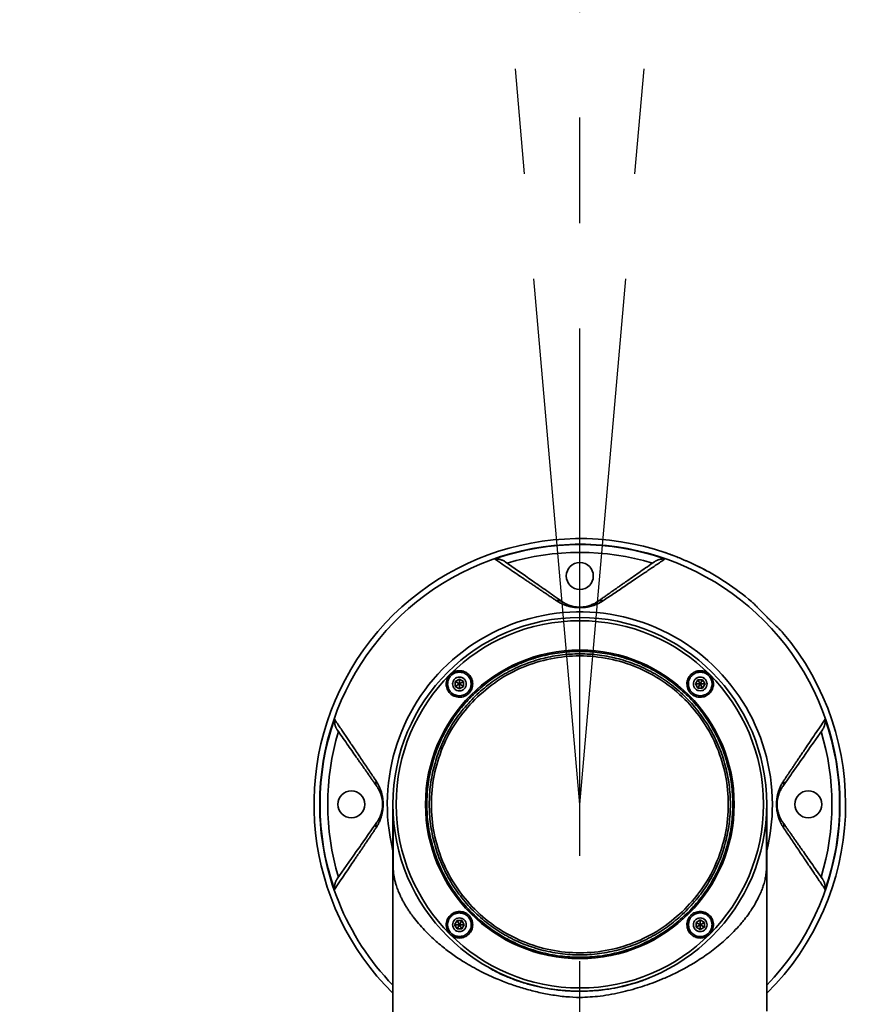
# Model space of a CAD drawing. Header units: millimetres. Extents: x -55 to 731, y 0 to 297.
# Tile 16 of 19: x 297 to 318, y 193 to 216. Entities that reach past the tile are written whole.
import ezdxf

# ---------------------------------------------------------------- set-up
doc = ezdxf.new("R2010")
doc.units = ezdxf.units.MM
doc.header["$PDSIZE"] = -1
doc.linetypes.add('CENTERX2', pattern=[20.32, 12.7, -2.54, 2.54, -2.54])
doc.layers.add('中心线层', color=6, linetype='CENTERX2', lineweight=25)
doc.layers.add('标注层', color=150, linetype='Continuous')
doc.styles.add('SLDTEXTSTYLE0', font='仿宋_GB2312')
doc.styles.add('SLDTEXTSTYLE1', font='仿宋_GB2312', dxfattribs={"bigfont": 'bigfont'})
doc.dimstyles.new('SLDDIMSTYLE0', dxfattribs={"dimtxt": 3.5, "dimasz": 4, "dimexe": 0, "dimexo": 0.0625, "dimgap": 0.875, "dimtad": 0, "dimtih": 1, "dimtoh": 1, "dimlfac": 10, "dimrnd": 1e-09, "dimzin": 12, "dimdsep": 46, "dimtxsty": 'SLDTEXTSTYLE0', "dimsah": 1, "dimcen": 0, "dimadec": 0, "dimazin": 3, "dimtfac": 1, "dimtdec": 3, "dimtofl": 0, "dimtmove": 0, "dimatfit": 3, "dimfxl": 0, "dimfrac": 2, "dimtolj": 1, "dimtzin": 12, "dimarcsym": 0})

# ---------------------------------------------------------------- blocks, each defined once
blk = doc.blocks.new('_D_3')
at = {"layer": '标注层'}
for p, q in [((354.567, 241.386), (372.391, 259.21)), ((372.391, 259.21), (385.408, 259.21))]:
    blk.add_line(p, q, dxfattribs=at)
blk.add_solid([(354.567, 241.386), (357.749, 243.861), (357.042, 244.568)], dxfattribs=at)
at = {"layer": '标注层', "char_height": 3.5, "attachment_point": 1, "style": 'SLDTEXTSTYLE0'}
for s, insert in [('%%c', (373.391, 263.722)), ('1244', (377.261, 263.722))]:
    blk.add_mtext(s, dxfattribs=dict(at, insert=insert))

msp = doc.modelspace()

# ---------------------------------------------------------------- linework, layer by layer
at = {"color": 7, "linetype": 'Continuous', "lineweight": 35}
for p, q in [((307.6855, 200.4183), (307.5855, 200.3605)), ((307.7855, 200.3605), (307.6855, 200.4183)), ((307.6855, 200.4183), (307.6855, 200.3028)), ((313.426, 200.4028), (313.3683, 200.3028)), ((313.5415, 200.4028), (313.426, 200.4028)), ((313.426, 200.4028), (313.4837, 200.3028)), ((313.5415, 200.4028), (313.4837, 200.3028)), ((313.5992, 200.3028), (313.5415, 200.4028)), ((307.5855, 200.3605), (307.5855, 200.2451)), ((307.5855, 200.3605), (307.6855, 200.3028)), ((307.5855, 200.2451), (307.6855, 200.3028)), ((307.5855, 200.2451), (307.6855, 200.1873)), ((307.7855, 200.3605), (307.6855, 200.3028)), ((307.6855, 200.1873), (307.6855, 200.3028)), ((307.6855, 200.3028), (307.7855, 200.2451)), ((307.6855, 200.1873), (307.7855, 200.2451)), ((307.7855, 200.2451), (307.7855, 200.3605)), ((313.3683, 200.3028), (313.426, 200.2028)), ((313.3683, 200.3028), (313.4837, 200.3028)), ((313.4837, 200.3028), (313.426, 200.2028)), ((313.426, 200.2028), (313.5415, 200.2028)), ((313.5415, 200.2028), (313.4837, 200.3028)), ((313.5992, 200.3028), (313.4837, 200.3028)), ((313.5415, 200.2028), (313.5992, 200.3028)), ((306.0846, 197.4038), (306.0846, 192.0737)), ((306.0854, 197.3206), (306.0853, 197.322)), ((315.0839, 197.3222), (315.0839, 197.3208)), ((315.0846, 192.4237), (315.0846, 197.4038)), ((307.6277, 194.6045), (307.57, 194.5045)), ((307.57, 194.5045), (307.6277, 194.4045)), ((307.57, 194.5045), (307.6855, 194.5045)), ((307.7432, 194.6045), (307.6277, 194.6045)), ((307.6277, 194.6045), (307.6855, 194.5045)), ((307.6277, 194.4045), (307.6855, 194.5045)), ((307.6855, 194.5045), (307.7432, 194.6045)), ((307.8009, 194.5045), (307.6855, 194.5045)), ((307.7432, 194.4045), (307.6855, 194.5045)), ((307.8009, 194.5045), (307.7432, 194.6045)), ((307.7432, 194.4045), (307.8009, 194.5045)), ((313.4837, 194.62), (313.3837, 194.5623)), ((313.3837, 194.5623), (313.3837, 194.4468)), ((313.4837, 194.5045), (313.3837, 194.5623)), ((313.3837, 194.4468), (313.4837, 194.5045)), ((313.3837, 194.4468), (313.4837, 194.3891)), ((313.5837, 194.5623), (313.4837, 194.62)), ((313.4837, 194.62), (313.4837, 194.5045)), ((313.5837, 194.5623), (313.4837, 194.5045)), ((313.5837, 194.4468), (313.4837, 194.5045)), ((313.4837, 194.3891), (313.4837, 194.5045)), ((313.4837, 194.3891), (313.5837, 194.4468)), ((313.5837, 194.4468), (313.5837, 194.5623)), ((307.6277, 194.4045), (307.7432, 194.4045))]:
    msp.add_line(p, q, dxfattribs=at)
for centre, radius in [((310.5846, 202.9037), 0.325), ((310.5846, 197.4037), 4.5), ((310.5846, 197.4037), 4.422), ((310.5846, 197.4037), 3.7157), ((305.0846, 197.4037), 0.325), ((316.0846, 197.4037), 0.325)]:
    msp.add_circle(centre, radius, dxfattribs=at)
for centre, radius, start, end in [((310.5846, 197.4037), 6.4, 68.61123, 225.32174), ((310.5846, 197.4037), 6.2549, 70.8638, 109.1362), ((310.5846, 197.4037), 6.0686, 73.2298, 106.7702), ((310.5846, 197.4037), 6.4, 49.73517, 63.38877), ((310.0637, 202.155), 0.1621, 55.95288, 106.24429), ((311.1055, 202.155), 0.1621, 73.75572, 124.0471), ((310.5846, 197.4037), 6.4, 314.67826, 40.26483), ((310.5846, 197.4037), 6.2549, 160.8638, 199.1362), ((310.5846, 197.4037), 6.2549, 340.8638, 19.1362), ((310.5846, 197.4037), 6.0686, 163.2298, 196.7702), ((310.5846, 197.4037), 6.0686, 343.2298, 16.7702), ((305.8333, 197.9246), 0.1621, 163.75573, 214.04709), ((315.336, 197.9246), 0.1621, 325.9529, 16.24428), ((305.8333, 196.8827), 0.1621, 145.9529, 196.24428), ((315.336, 196.8827), 0.1621, 343.75573, 34.04709)]:
    msp.add_arc(centre, radius, start, end, dxfattribs=at)
at = {"color": 8, "linetype": 'Continuous', "lineweight": 35}
for radius, start, end in [(6.2637, 315.9244, 180), (4.6363, 0, 193.92626), (6.2637, 180, 224.0756), (4.6363, 346.07374, 0)]:
    msp.add_arc((310.5846, 197.4037), radius, start, end, dxfattribs=at)
at = {"color": 7, "linetype": 'Continuous', "lineweight": 35}
for points, knots in [([(312.6281, 203.4686), (312.6343, 203.4666), (312.6467, 203.4625), (312.7457, 203.4279), (312.8521, 203.3897), (312.9295, 203.3582), (312.9483, 203.3506)], [0, 0, 0, 0, 0.3008282, 0.6016241, 0.9032523, 1, 1, 1, 1]), ([(308.5341, 203.313), (308.5398, 203.3133), (308.5502, 203.3138), (308.565, 203.3139), (308.5775, 203.3135), (308.5878, 203.313), (308.6051, 203.3117), (308.629, 203.3087), (308.6617, 203.3022), (308.6932, 203.2933), (308.7224, 203.2824), (308.747, 203.2709), (308.7679, 203.2596), (308.7807, 203.251), (308.7869, 203.2468)], [0, 0, 0, 0, 0.0689087, 0.1284508, 0.1786362, 0.2194752, 0.2509776, 0.3843608, 0.4997315, 0.6318743, 0.7499412, 0.8395487, 0.922826, 1, 1, 1, 1]), ([(310.0183, 202.3106), (309.9959, 202.3257), (309.9504, 202.3563), (309.8826, 202.4019), (309.8142, 202.4479), (309.7452, 202.4944), (309.6756, 202.5412), (309.6054, 202.5885), (309.5347, 202.6362), (309.4633, 202.6843), (309.3913, 202.7328), (309.3188, 202.7818), (309.2123, 202.8536), (309.0714, 202.9489), (308.8955, 203.0679), (308.7155, 203.1899), (308.5953, 203.2714), (308.5341, 203.313)], [0, 0, 0, 0, 0.04146324, 0.08371713, 0.12676461, 0.17060839, 0.21525099, 0.26069475, 0.30694183, 0.35399425, 0.40185385, 0.45052237, 0.5000014, 0.61774708, 0.74031851, 0.86773173, 1, 1, 1, 1]), ([(310.1544, 202.2893), (310.03, 202.3764), (309.9094, 202.4609), (309.6736, 202.626), (309.5584, 202.7066), (309.219, 202.9443), (309.0005, 203.0973), (308.7869, 203.2468)], [0, 0, 0, 0, 0.25, 0.25, 0.5, 0.5, 1, 1, 1, 1]), ([(311.0148, 202.2893), (311.0372, 202.305), (311.0825, 202.3367), (311.1504, 202.3843), (311.2192, 202.4324), (311.2888, 202.4812), (311.3593, 202.5305), (311.4307, 202.5805), (311.5029, 202.631), (311.5759, 202.6822), (311.6498, 202.7339), (311.7525, 202.8059), (311.8849, 202.8985), (312.0473, 203.0122), (312.214, 203.129), (312.3255, 203.2071), (312.3823, 203.2468)], [0, 0, 0, 0, 0.045249, 0.0915554, 0.1389208, 0.1873468, 0.2368347, 0.2873859, 0.3390017, 0.3916832, 0.4454315, 0.5002476, 0.617698, 0.7401357, 0.8675677, 1, 1, 1, 1]), ([(312.6351, 203.313), (312.5999, 203.2891), (312.5303, 203.2418), (312.4259, 203.171), (312.3228, 203.1012), (312.2212, 203.0324), (312.1208, 202.9645), (312.0218, 202.8975), (311.9118, 202.8232), (311.7911, 202.7417), (311.6595, 202.653), (311.5299, 202.5656), (311.4022, 202.4797), (311.2767, 202.3952), (311.1923, 202.3385), (311.1509, 202.3106)], [0, 0, 0, 0, 0.0761783, 0.1507705, 0.2237787, 0.2952054, 0.3650533, 0.4333253, 0.5000249, 0.5901099, 0.6774764, 0.7621352, 0.8440988, 0.9233816, 1, 1, 1, 1]), ([(312.3823, 203.2468), (312.3859, 203.2493), (312.3934, 203.2544), (312.4051, 203.2615), (312.4176, 203.2683), (312.4307, 203.2749), (312.4498, 203.2835), (312.476, 203.2933), (312.5071, 203.302), (312.5398, 203.3087), (312.5753, 203.3131), (312.6045, 203.3141), (312.6251, 203.3135), (312.6317, 203.3132), (312.6351, 203.313)], [0, 0, 0, 0, 0.04557438, 0.09331127, 0.14326539, 0.19548564, 0.25001578, 0.36812462, 0.50038682, 0.61012629, 0.74910583, 0.91785897, 0.95895244, 1, 1, 1, 1]), ([(313.4514, 203.1257), (313.4113, 203.1458), (313.3689, 203.166), (313.3022, 203.197), (313.2792, 203.2075), (313.2332, 203.2284), (313.1872, 203.2491), (313.1409, 203.2695), (313.0946, 203.2897), (313.0714, 203.2997), (313.0038, 203.3286), (312.9604, 203.3465), (312.9187, 203.3629)], [0, 0, 0, 0, 0.25, 0.25, 0.375, 0.375, 0.5, 0.625, 0.625, 0.75, 0.75, 1, 1, 1, 1]), ([(313.4413, 203.1305), (313.4866, 203.1076), (313.5834, 203.0585), (313.6809, 203.0049), (313.7211, 202.9824), (313.7237, 202.9809), (313.7244, 202.9806)], [0, 0, 0, 0, 0.2738355, 0.5860572, 0.8983202, 1, 1, 1, 1]), ([(311.1509, 202.3106), (311.1434, 202.3057), (311.1288, 202.296), (311.1058, 202.2819), (311.0827, 202.2685), (311.0591, 202.2558), (311.0353, 202.2437), (311.0111, 202.2322), (310.9866, 202.2214), (310.9617, 202.2112), (310.9216, 202.196), (310.8647, 202.1775), (310.7816, 202.1577), (310.6894, 202.1436), (310.5866, 202.1384), (310.4837, 202.1433), (310.391, 202.157), (310.3074, 202.1767), (310.2425, 202.1976), (310.1885, 202.2186), (310.144, 202.2385), (310.1006, 202.2605), (310.0581, 202.2846), (310.0319, 202.3018), (310.0183, 202.3106)], [0, 0, 0, 0, 0.0312472, 0.0615177, 0.0908304, 0.1192061, 0.146668, 0.1732416, 0.1989551, 0.2238399, 0.2479305, 0.3140456, 0.3732595, 0.4385089, 0.4987785, 0.5591398, 0.6243667, 0.6835695, 0.7497237, 0.7939946, 0.8409862, 0.8908852, 0.9438468, 1, 1, 1, 1]), ([(311.0148, 202.2893), (310.9927, 202.2738), (310.9688, 202.2588), (310.9157, 202.23), (310.8866, 202.2162), (310.8364, 202.197), (310.8184, 202.1907), (310.7797, 202.1792), (310.7591, 202.1739), (310.7146, 202.1647), (310.6905, 202.1607), (310.6399, 202.1553), (310.6128, 202.1537), (310.5595, 202.1536), (310.5324, 202.155), (310.4815, 202.1603), (310.4572, 202.1642), (310.3902, 202.1779), (310.3518, 202.1898), (310.2842, 202.2155), (310.2547, 202.2294), (310.2009, 202.2585), (310.1766, 202.2738), (310.1544, 202.2893)], [0, 0, 0, 0, 0.125, 0.125, 0.25, 0.25, 0.3125, 0.3125, 0.375, 0.375, 0.4375, 0.4375, 0.5, 0.5, 0.5625, 0.5625, 0.625, 0.625, 0.75, 0.75, 0.875, 0.875, 1, 1, 1, 1]), ([(315.4682, 201.5401), (315.4515, 201.5598), (315.4298, 201.5827), (315.3903, 201.6221), (315.3759, 201.6362), (315.3457, 201.6655), (315.3298, 201.6808), (315.2799, 201.7286), (315.2434, 201.7635), (315.1877, 201.8174), (315.1689, 201.8357), (315.1309, 201.8731), (315.1115, 201.8923), (315.0544, 201.9494), (315.0172, 201.9873), (314.9443, 202.0626), (314.9102, 202.0982), (314.8622, 202.1483), (314.8466, 202.1645), (314.8173, 202.1948), (314.8035, 202.2089), (314.7642, 202.2483), (314.7408, 202.2706), (314.7211, 202.2873)], [0, 0, 0, 0, 0.125, 0.125, 0.1875, 0.1875, 0.25, 0.25, 0.375, 0.375, 0.4375, 0.4375, 0.5, 0.5, 0.625, 0.625, 0.75, 0.75, 0.8125, 0.8125, 0.875, 0.875, 1, 1, 1, 1]), ([(307.9796, 200.0087), (308.0976, 200.118), (308.3335, 200.3368), (308.7379, 200.6027), (309.1706, 200.8172), (309.6284, 200.9723), (310.1024, 201.0666), (310.5846, 201.0982), (311.0669, 201.0666), (311.5408, 200.9723), (311.9985, 200.817), (312.4319, 200.6033), (312.8337, 200.3348), (313.1971, 200.0161), (313.5157, 199.6528), (313.7842, 199.2509), (313.998, 198.8175), (314.1533, 198.3599), (314.2476, 197.8859), (314.2792, 197.4037), (314.2476, 196.9214), (314.1533, 196.4475), (313.9981, 195.9897), (313.7837, 195.5569), (313.5177, 195.1525), (313.299, 194.9166), (313.1896, 194.7986)], [0, 0, 0, 0, 0.0416667, 0.0833333, 0.125, 0.1666667, 0.2083333, 0.25, 0.2916667, 0.3333333, 0.375, 0.4166667, 0.4583333, 0.5, 0.5416667, 0.5833333, 0.625, 0.6666667, 0.7083333, 0.75, 0.7916667, 0.8333333, 0.875, 0.9166667, 0.9583333, 1, 1, 1, 1]), ([(313.1479, 194.8404), (313.2555, 194.9565), (313.4707, 195.1886), (313.7324, 195.5865), (313.9434, 196.0123), (314.0961, 196.4628), (314.1889, 196.9291), (314.22, 197.4037), (314.1889, 197.8782), (314.0961, 198.3446), (313.9433, 198.7949), (313.7329, 199.2213), (313.4687, 199.6167), (313.1552, 199.9743), (312.7977, 200.2878), (312.4023, 200.552), (311.9758, 200.7623), (311.5255, 200.9152), (311.0591, 201.0079), (310.5846, 201.039), (310.1101, 201.0079), (309.6437, 200.9151), (309.1933, 200.7624), (308.7675, 200.5515), (308.3696, 200.2898), (308.1374, 200.0745), (308.0213, 199.9669)], [0, 0, 0, 0, 0.0416667, 0.0833333, 0.125, 0.1666667, 0.2083333, 0.25, 0.2916667, 0.3333333, 0.375, 0.4166667, 0.4583333, 0.5, 0.5416667, 0.5833333, 0.625, 0.6666667, 0.7083333, 0.75, 0.7916667, 0.8333333, 0.875, 0.9166667, 0.9583333, 1, 1, 1, 1]), ([(308.0567, 199.9316), (308.2316, 200.0876), (308.5813, 200.3997), (309.2089, 200.7266), (309.8824, 200.9329), (310.5847, 201.0016), (311.2865, 200.9326), (311.9615, 200.7278), (312.5836, 200.3953), (313.1288, 199.9479), (313.5763, 199.4026), (313.9088, 198.7806), (314.1135, 198.1056), (314.1826, 197.4037), (314.1138, 196.7014), (313.9076, 196.0279), (313.5806, 195.4003), (313.2686, 195.0506), (313.1125, 194.8758)], [0, 0, 0, 0, 0.0625, 0.12499999, 0.1875, 0.25, 0.3125, 0.37500001, 0.4375, 0.5, 0.5625, 0.62499999, 0.6875, 0.75, 0.8125, 0.87500001, 0.9375, 1, 1, 1, 1]), ([(307.4592, 200.5291), (307.475, 200.5432), (307.5067, 200.5715), (307.5823, 200.6105), (307.6879, 200.6313), (307.813, 200.6052), (307.918, 200.5343), (307.9882, 200.4293), (308.0139, 200.3047), (307.9931, 200.1995), (307.9542, 200.124), (307.9259, 200.0923), (307.9117, 200.0765)], [0, 0, 0, 0, 0.0626453, 0.1253972, 0.250248, 0.3752534, 0.5002442, 0.6251193, 0.7498988, 0.874608, 0.9373833, 1, 1, 1, 1]), ([(313.2575, 200.5291), (313.29, 200.555), (313.3551, 200.6068), (313.4818, 200.6307), (313.5869, 200.6108), (313.6619, 200.5712), (313.7113, 200.5307), (313.7519, 200.4814), (313.7917, 200.4063), (313.8117, 200.301), (313.7878, 200.1742), (313.736, 200.1091), (313.71, 200.0765)], [0, 0, 0, 0, 0.1248275, 0.2495791, 0.3742985, 0.4370576, 0.4997244, 0.5624713, 0.6253302, 0.7502899, 0.8751596, 1, 1, 1, 1]), ([(307.9117, 200.0765), (307.8959, 200.0624), (307.8642, 200.034), (307.7886, 199.9951), (307.6833, 199.9744), (307.5587, 200.0002), (307.4538, 200.0704), (307.383, 200.1754), (307.357, 200.3004), (307.3778, 200.4061), (307.4168, 200.4816), (307.4451, 200.5132), (307.4592, 200.5291)], [0, 0, 0, 0, 0.0626449, 0.125459, 0.2503936, 0.3752162, 0.4999716, 0.6246766, 0.7499026, 0.8746985, 0.9373974, 1, 1, 1, 1]), ([(307.9705, 200.3028), (307.9666, 200.3386), (307.9607, 200.394), (307.9253, 200.4604), (307.8884, 200.5057), (307.8431, 200.5428), (307.7767, 200.5771), (307.6855, 200.5947), (307.5943, 200.5771), (307.5279, 200.5428), (307.4825, 200.5057), (307.4457, 200.4604), (307.4102, 200.394), (307.4043, 200.3386), (307.4005, 200.3028)], [0, 0, 0, 0, 0.1197215, 0.1848306, 0.2499999, 0.3151092, 0.3802784, 0.5000001, 0.6197216, 0.6848307, 0.75, 0.8151094, 0.8802785, 1, 1, 1, 1]), ([(307.5205, 200.3028), (307.5227, 200.3235), (307.5261, 200.3556), (307.5467, 200.394), (307.568, 200.4203), (307.5942, 200.4417), (307.6327, 200.4616), (307.6855, 200.4718), (307.7383, 200.4616), (307.7767, 200.4417), (307.803, 200.4203), (307.8243, 200.3941), (307.8448, 200.3556), (307.8483, 200.3235), (307.8505, 200.3028)], [0, 0, 0, 0, 0.1197213, 0.1848085, 0.2499999, 0.3150873, 0.3802786, 0.4999999, 0.6197215, 0.6848087, 0.7500001, 0.8150875, 0.8802788, 1, 1, 1, 1]), ([(313.71, 200.0765), (313.6775, 200.0506), (313.6124, 199.9988), (313.486, 199.9749), (313.3808, 199.9947), (313.3056, 200.0342), (313.2562, 200.0749), (313.2155, 200.1242), (313.1758, 200.1994), (313.1558, 200.3047), (313.1796, 200.4313), (313.2315, 200.4965), (313.2575, 200.5291)], [0, 0, 0, 0, 0.1247446, 0.2494712, 0.3742315, 0.4370697, 0.4997533, 0.5623819, 0.6251843, 0.7502653, 0.8751556, 1, 1, 1, 1]), ([(313.4837, 200.5878), (313.4479, 200.584), (313.3926, 200.5781), (313.3261, 200.5426), (313.2809, 200.5058), (313.2438, 200.4604), (313.2094, 200.394), (313.1918, 200.3028), (313.2094, 200.2116), (313.2438, 200.1452), (313.2808, 200.0999), (313.3261, 200.063), (313.3926, 200.0275), (313.4479, 200.0216), (313.4837, 200.0178)], [0, 0, 0, 0, 0.1197216, 0.1848307, 0.25, 0.3151093, 0.3802785, 0.4999999, 0.6197215, 0.6848306, 0.7499999, 0.8151092, 0.8802784, 1, 1, 1, 1]), ([(313.4837, 200.1378), (313.463, 200.14), (313.431, 200.1434), (313.3925, 200.164), (313.3663, 200.1853), (313.3448, 200.2115), (313.3249, 200.25), (313.3147, 200.3028), (313.3249, 200.3556), (313.3448, 200.394), (313.3663, 200.4203), (313.3925, 200.4416), (313.431, 200.4622), (313.463, 200.4656), (313.4837, 200.4678)], [0, 0, 0, 0, 0.1197215, 0.1848089, 0.25, 0.3150874, 0.3802787, 0.5000001, 0.6197213, 0.6848087, 0.7499998, 0.8150872, 0.8802784, 1, 1, 1, 1]), ([(313.4837, 200.0178), (313.5196, 200.0216), (313.5749, 200.0275), (313.6414, 200.063), (313.6866, 200.0998), (313.7237, 200.1452), (313.7581, 200.2116), (313.7757, 200.3028), (313.7581, 200.394), (313.7237, 200.4604), (313.6867, 200.5057), (313.6414, 200.5426), (313.5749, 200.5781), (313.5196, 200.584), (313.4837, 200.5878)], [0, 0, 0, 0, 0.1197215, 0.1848306, 0.2499999, 0.3151092, 0.3802784, 0.5000001, 0.6197216, 0.6848307, 0.75, 0.8151094, 0.8802785, 1, 1, 1, 1]), ([(313.4837, 200.4678), (313.5045, 200.4656), (313.5365, 200.4622), (313.575, 200.4416), (313.6012, 200.4203), (313.6227, 200.394), (313.6426, 200.3556), (313.6528, 200.3028), (313.6426, 200.25), (313.6227, 200.2116), (313.6012, 200.1853), (313.575, 200.164), (313.5365, 200.1434), (313.5045, 200.14), (313.4837, 200.1378)], [0, 0, 0, 0, 0.1197213, 0.1848085, 0.2499999, 0.3150873, 0.3802786, 0.4999999, 0.6197215, 0.6848087, 0.7500001, 0.8150875, 0.8802788, 1, 1, 1, 1]), ([(307.4005, 200.3028), (307.4043, 200.267), (307.4102, 200.2116), (307.4457, 200.1452), (307.4825, 200.0999), (307.5279, 200.0628), (307.5943, 200.0285), (307.6855, 200.0109), (307.7766, 200.0285), (307.8431, 200.0628), (307.8884, 200.0999), (307.9252, 200.1452), (307.9607, 200.2116), (307.9666, 200.267), (307.9705, 200.3028)], [0, 0, 0, 0, 0.1197216, 0.1848307, 0.25, 0.3151093, 0.3802785, 0.4999999, 0.6197215, 0.6848306, 0.7499999, 0.8151092, 0.8802784, 1, 1, 1, 1]), ([(307.8505, 200.3028), (307.8483, 200.282), (307.8448, 200.25), (307.8243, 200.2116), (307.803, 200.1853), (307.7767, 200.1639), (307.7383, 200.144), (307.6855, 200.1338), (307.6327, 200.144), (307.5942, 200.1639), (307.568, 200.1853), (307.5467, 200.2115), (307.5261, 200.25), (307.5227, 200.282), (307.5205, 200.3028)], [0, 0, 0, 0, 0.1197215, 0.1848089, 0.25, 0.3150874, 0.3802787, 0.5000001, 0.6197213, 0.6848087, 0.7499998, 0.8150872, 0.8802784, 1, 1, 1, 1]), ([(313.1896, 194.7986), (313.0717, 194.6893), (312.8357, 194.4706), (312.4314, 194.2046), (311.9986, 193.9902), (311.5408, 193.835), (311.0669, 193.7407), (310.5846, 193.7091), (310.1024, 193.7407), (309.6284, 193.835), (309.1708, 193.9903), (308.7373, 194.2041), (308.3355, 194.4726), (307.9721, 194.7912), (307.6535, 195.1545), (307.385, 195.5564), (307.1713, 195.9898), (307.0159, 196.4474), (306.9216, 196.9214), (306.89, 197.4037), (306.9216, 197.8859), (307.016, 198.3598), (307.1711, 198.8177), (307.3855, 199.2504), (307.6515, 199.6548), (307.8702, 199.8907), (307.9796, 200.0087)], [0, 0, 0, 0, 0.0416667, 0.0833333, 0.125, 0.1666667, 0.2083333, 0.25, 0.2916667, 0.3333333, 0.375, 0.4166667, 0.4583333, 0.5, 0.5416667, 0.5833333, 0.625, 0.6666667, 0.7083333, 0.75, 0.7916667, 0.8333333, 0.875, 0.9166667, 0.9583333, 1, 1, 1, 1]), ([(308.0213, 199.9669), (307.9137, 199.8508), (307.6985, 199.6187), (307.4368, 199.2208), (307.2258, 198.795), (307.0732, 198.3445), (306.9803, 197.8782), (306.9492, 197.4037), (306.9803, 196.9291), (307.0731, 196.4628), (307.226, 196.0125), (307.4363, 195.586), (307.7005, 195.1906), (308.014, 194.8331), (308.3715, 194.5195), (308.7669, 194.2553), (309.1934, 194.045), (309.6437, 193.8922), (310.1101, 193.7994), (310.5846, 193.7683), (311.0591, 193.7994), (311.5255, 193.8922), (311.9759, 194.0449), (312.4018, 194.2559), (312.7996, 194.5176), (313.0318, 194.7328), (313.1479, 194.8404)], [0, 0, 0, 0, 0.0416667, 0.0833333, 0.125, 0.1666667, 0.2083333, 0.25, 0.2916667, 0.3333333, 0.375, 0.4166667, 0.4583333, 0.5, 0.5416667, 0.5833333, 0.625, 0.6666667, 0.7083333, 0.75, 0.7916667, 0.8333333, 0.875, 0.9166667, 0.9583333, 1, 1, 1, 1]), ([(313.1125, 194.8758), (312.9377, 194.7197), (312.5879, 194.4076), (311.9604, 194.0807), (311.2869, 193.8744), (310.5845, 193.8057), (309.8827, 193.8747), (309.2077, 194.0795), (308.5856, 194.412), (308.0404, 194.8595), (307.5929, 195.4047), (307.2605, 196.0267), (307.0557, 196.7017), (306.9867, 197.4036), (307.0554, 198.1059), (307.2616, 198.7794), (307.5886, 199.407), (307.9007, 199.7567), (308.0567, 199.9316)], [0, 0, 0, 0, 0.0625, 0.12499999, 0.1875, 0.25, 0.3125, 0.37500001, 0.4375, 0.5, 0.5625, 0.62499999, 0.6875, 0.75, 0.8125, 0.87500001, 0.9375, 1, 1, 1, 1]), ([(304.7414, 199.2014), (304.739, 199.205), (304.7339, 199.2124), (304.7268, 199.2242), (304.7199, 199.2366), (304.7134, 199.2498), (304.7048, 199.2689), (304.695, 199.2951), (304.6862, 199.3261), (304.6796, 199.3588), (304.6751, 199.3944), (304.6742, 199.4236), (304.6747, 199.4441), (304.6751, 199.4508), (304.6753, 199.4541)], [0, 0, 0, 0, 0.0455755, 0.0933136, 0.143269, 0.1954907, 0.2500224, 0.3681342, 0.5004001, 0.610141, 0.7491258, 0.9178546, 0.9589502, 1, 1, 1, 1]), ([(304.6753, 199.4541), (304.6992, 199.4189), (304.7464, 199.3493), (304.8172, 199.2449), (304.887, 199.1419), (304.9559, 199.0402), (305.0238, 198.9399), (305.0908, 198.8408), (305.165, 198.7309), (305.2465, 198.6101), (305.3353, 198.4785), (305.4226, 198.3489), (305.5086, 198.2212), (305.5931, 198.0957), (305.6498, 198.0114), (305.6777, 197.9699)], [0, 0, 0, 0, 0.0761783, 0.1507705, 0.2237787, 0.2952054, 0.3650533, 0.4333253, 0.5000249, 0.5901099, 0.6774764, 0.7621352, 0.8440988, 0.9233816, 1, 1, 1, 1]), ([(315.4916, 197.9699), (315.5067, 197.9924), (315.5372, 198.0378), (315.5828, 198.1056), (315.6289, 198.1741), (315.6753, 198.2431), (315.7222, 198.3127), (315.7695, 198.3828), (315.8171, 198.4536), (315.8652, 198.525), (315.9138, 198.5969), (315.9627, 198.6695), (316.0346, 198.7759), (316.1299, 198.9169), (316.2489, 199.0927), (316.3709, 199.2728), (316.4524, 199.3929), (316.4939, 199.4541)], [0, 0, 0, 0, 0.0414632, 0.0837171, 0.1267646, 0.1706084, 0.215251, 0.2606947, 0.3069418, 0.3539942, 0.4018539, 0.4505224, 0.5000014, 0.6177471, 0.7403185, 0.8677317, 1, 1, 1, 1]), ([(316.4939, 199.4541), (316.4942, 199.4485), (316.4948, 199.4381), (316.4948, 199.4233), (316.4945, 199.4108), (316.494, 199.4005), (316.4927, 199.3832), (316.4897, 199.3593), (316.4831, 199.3263), (316.474, 199.2943), (316.4629, 199.2648), (316.4514, 199.2403), (316.4402, 199.22), (316.4318, 199.2074), (316.4278, 199.2014)], [0, 0, 0, 0, 0.06890235, 0.12843971, 0.17862197, 0.21945942, 0.25096178, 0.3843494, 0.49972195, 0.63500598, 0.75552621, 0.8430333, 0.92445298, 1, 1, 1, 1]), ([(305.699, 197.8338), (305.6833, 197.8563), (305.6515, 197.9016), (305.604, 197.9695), (305.5558, 198.0383), (305.5071, 198.1079), (305.4577, 198.1784), (305.4078, 198.2497), (305.3572, 198.3219), (305.3061, 198.3949), (305.2543, 198.4688), (305.1824, 198.5716), (305.0898, 198.7039), (304.976, 198.8663), (304.8593, 199.0331), (304.7812, 199.1445), (304.7414, 199.2014)], [0, 0, 0, 0, 0.045249, 0.0915554, 0.1389208, 0.1873468, 0.2368347, 0.2873859, 0.3390017, 0.3916832, 0.4454315, 0.5002476, 0.617698, 0.7401357, 0.8675677, 1, 1, 1, 1]), ([(315.4702, 197.8338), (315.5574, 197.9583), (315.6418, 198.0789), (315.8069, 198.3147), (315.8876, 198.4299), (316.1253, 198.7693), (316.2782, 198.9878), (316.4278, 199.2014)], [0, 0, 0, 0, 0.25, 0.25, 0.5, 0.5, 1, 1, 1, 1]), ([(305.6777, 197.9699), (305.6826, 197.9625), (305.6923, 197.9477), (305.7064, 197.9248), (305.7199, 197.9015), (305.7326, 197.8779), (305.7448, 197.854), (305.7562, 197.8298), (305.7671, 197.8052), (305.7773, 197.7802), (305.7925, 197.7399), (305.811, 197.6829), (305.8265, 197.6179), (305.8353, 197.5684), (305.84, 197.5357), (305.8437, 197.5029), (305.8463, 197.47), (305.8479, 197.4369), (305.8481, 197.4147), (305.8482, 197.4037)], [0, 0, 0, 0, 0.0626271, 0.1232903, 0.1820278, 0.2388818, 0.2938986, 0.34713, 0.398633, 0.4484706, 0.496713, 0.6291984, 0.7478091, 0.7932133, 0.8367589, 0.8788008, 0.9197331, 0.9599831, 1, 1, 1, 1]), ([(305.699, 197.8338), (305.7145, 197.8117), (305.7295, 197.7877), (305.7584, 197.7345), (305.7722, 197.7053), (305.7915, 197.6549), (305.7977, 197.6368), (305.8093, 197.5979), (305.8146, 197.5773), (305.8238, 197.5326), (305.8277, 197.5083), (305.8331, 197.4576), (305.8346, 197.4304), (305.8346, 197.4037)], [0, 0, 0, 0, 0.25, 0.25, 0.5, 0.5, 0.625, 0.625, 0.75, 0.75, 0.875, 0.875, 1, 1, 1, 1]), ([(315.321, 197.4037), (315.321, 197.4097), (315.3211, 197.4217), (315.3216, 197.4396), (315.3223, 197.4576), (315.3234, 197.4754), (315.3248, 197.4933), (315.3265, 197.5111), (315.3285, 197.5289), (315.3308, 197.5466), (315.3334, 197.5643), (315.3364, 197.582), (315.3437, 197.6216), (315.358, 197.6818), (315.3788, 197.7464), (315.3998, 197.8003), (315.4196, 197.8447), (315.4416, 197.8879), (315.4657, 197.9302), (315.4828, 197.9564), (315.4916, 197.9699)], [0, 0, 0, 0, 0.0217443, 0.0434967, 0.0653306, 0.0873184, 0.1095313, 0.132038, 0.1549048, 0.1781948, 0.2019676, 0.2262793, 0.2511823, 0.3692265, 0.5010774, 0.5893678, 0.6830661, 0.7825416, 0.888101, 1, 1, 1, 1]), ([(315.4702, 196.9735), (315.4548, 196.9956), (315.4398, 197.0195), (315.411, 197.0726), (315.3972, 197.1016), (315.3779, 197.1519), (315.3717, 197.1699), (315.3601, 197.2086), (315.3548, 197.2292), (315.3456, 197.2737), (315.3417, 197.2978), (315.3362, 197.3483), (315.3347, 197.3754), (315.3346, 197.4288), (315.336, 197.4559), (315.3413, 197.5068), (315.3452, 197.5311), (315.3588, 197.5981), (315.3708, 197.6365), (315.3965, 197.7041), (315.4104, 197.7335), (315.4395, 197.7874), (315.4547, 197.8116), (315.4702, 197.8338)], [0, 0, 0, 0, 0.125, 0.125, 0.25, 0.25, 0.3125, 0.3125, 0.375, 0.375, 0.4375, 0.4375, 0.5, 0.5, 0.5625, 0.5625, 0.625, 0.625, 0.75, 0.75, 0.875, 0.875, 1, 1, 1, 1]), ([(305.8482, 197.4037), (305.8482, 197.3976), (305.8481, 197.3854), (305.8477, 197.3671), (305.8469, 197.349), (305.8458, 197.3308), (305.8443, 197.3127), (305.8426, 197.2946), (305.8405, 197.2766), (305.8381, 197.2586), (305.8354, 197.2406), (305.8324, 197.2227), (305.825, 197.183), (305.8105, 197.1228), (305.7896, 197.0586), (305.7686, 197.0051), (305.7489, 196.9613), (305.7271, 196.9185), (305.7033, 196.8767), (305.6864, 196.8507), (305.6777, 196.8374)], [0, 0, 0, 0, 0.0220697, 0.0441482, 0.066312, 0.088637, 0.1111973, 0.1340647, 0.1573081, 0.1809932, 0.205182, 0.2299326, 0.2552994, 0.3735579, 0.5056546, 0.5932636, 0.6861763, 0.7847477, 0.8892734, 1, 1, 1, 1]), ([(305.8346, 197.4037), (305.8346, 197.377), (305.8331, 197.35), (305.8278, 197.2994), (305.8239, 197.2752), (305.8102, 197.2085), (305.7983, 197.1702), (305.7726, 197.1028), (305.7587, 197.0735), (305.7297, 197.0198), (305.7145, 196.9956), (305.699, 196.9735)], [0, 0, 0, 0, 0.125, 0.125, 0.25, 0.25, 0.5, 0.5, 0.75, 0.75, 1, 1, 1, 1]), ([(306.0856, 197.3061), (306.0856, 197.2766), (306.0858, 197.2021), (306.0861, 197.0172), (306.0863, 196.8085), (306.0865, 196.6182), (306.0866, 196.3993), (306.0868, 196.1735), (306.0868, 196.0172), (306.0868, 195.947)], [0, 0, 0, 0, 0.1458918, 0.3685059, 0.4884316, 0.6143345, 0.7466672, 0.8862162, 1, 1, 1, 1]), ([(315.0823, 195.9468), (315.0823, 195.9687), (315.0823, 196.071), (315.0823, 196.2326), (315.0823, 196.4156), (315.0823, 196.5738), (315.0825, 196.7409), (315.0829, 196.9304), (315.0833, 197.1056), (315.0836, 197.2404), (315.0837, 197.2902), (315.0837, 197.3112)], [0, 0, 0, 0, 0.03601736, 0.16839431, 0.27418369, 0.36019628, 0.46631325, 0.5998425, 0.76029666, 0.89858259, 1, 1, 1, 1]), ([(315.4916, 196.8374), (315.4867, 196.8448), (315.4771, 196.8593), (315.4631, 196.8821), (315.4498, 196.9051), (315.4371, 196.9284), (315.4251, 196.952), (315.4137, 196.976), (315.4029, 197.0003), (315.3928, 197.025), (315.3775, 197.065), (315.359, 197.1219), (315.3423, 197.191), (315.332, 197.2505), (315.3264, 197.2945), (315.3231, 197.334), (315.3213, 197.3688), (315.3211, 197.3921), (315.321, 197.4037)], [0, 0, 0, 0, 0.0619725, 0.1220245, 0.1801927, 0.2365179, 0.291045, 0.3438237, 0.3949088, 0.4443612, 0.492248, 0.6249582, 0.7437623, 0.8097941, 0.8724642, 0.915677, 0.9580152, 1, 1, 1, 1]), ([(306.0858, 197.1874), (306.0859, 197.1201), (306.0861, 197.013), (306.0863, 196.8088), (306.0865, 196.6194), (306.0866, 196.4002), (306.0868, 196.1794), (306.0868, 196.0283), (306.0868, 195.9633)], [0, 0, 0, 0, 0.24599565, 0.3911482, 0.5435338, 0.70369955, 0.87259682, 1, 1, 1, 1]), ([(305.6777, 196.8374), (305.6625, 196.8149), (305.632, 196.7695), (305.5864, 196.7017), (305.5403, 196.6332), (305.4939, 196.5642), (305.447, 196.4946), (305.3998, 196.4245), (305.3521, 196.3537), (305.304, 196.2823), (305.2554, 196.2104), (305.2065, 196.1378), (305.1346, 196.0314), (305.0393, 195.8904), (304.9203, 195.7146), (304.7983, 195.5345), (304.7168, 195.4144), (304.6753, 195.3532)], [0, 0, 0, 0, 0.0414632, 0.0837171, 0.1267646, 0.1706084, 0.215251, 0.2606947, 0.3069418, 0.3539942, 0.4018539, 0.4505224, 0.5000014, 0.6177471, 0.7403185, 0.8677317, 1, 1, 1, 1]), ([(305.699, 196.9735), (305.6118, 196.849), (305.5274, 196.7284), (305.3623, 196.4926), (305.2816, 196.3775), (305.0439, 196.038), (304.891, 195.8196), (304.7414, 195.606)], [0, 0, 0, 0, 0.25, 0.25, 0.5, 0.5, 1, 1, 1, 1]), ([(315.4702, 196.9735), (315.4859, 196.9511), (315.5177, 196.9057), (315.5652, 196.8378), (315.6134, 196.7691), (315.6621, 196.6994), (315.7115, 196.6289), (315.7614, 196.5576), (315.812, 196.4854), (315.8631, 196.4124), (315.9149, 196.3385), (315.9868, 196.2357), (316.0795, 196.1034), (316.1932, 195.941), (316.31, 195.7742), (316.388, 195.6628), (316.4278, 195.606)], [0, 0, 0, 0, 0.045249, 0.0915554, 0.1389208, 0.1873468, 0.2368347, 0.2873859, 0.3390017, 0.3916832, 0.4454315, 0.5002476, 0.617698, 0.7401357, 0.8675677, 1, 1, 1, 1]), ([(316.4939, 195.3532), (316.47, 195.3884), (316.4228, 195.458), (316.352, 195.5624), (316.2822, 195.6654), (316.2133, 195.7671), (316.1454, 195.8675), (316.0785, 195.9665), (316.0042, 196.0764), (315.9227, 196.1972), (315.8339, 196.3288), (315.7466, 196.4584), (315.6606, 196.5861), (315.5761, 196.7116), (315.5194, 196.796), (315.4916, 196.8374)], [0, 0, 0, 0, 0.0761783, 0.1507705, 0.2237787, 0.2952054, 0.3650533, 0.4333253, 0.5000249, 0.5901099, 0.6774764, 0.7621352, 0.8440988, 0.9233816, 1, 1, 1, 1]), ([(310.5846, 192.7527), (310.4727, 192.7568), (310.2383, 192.7654), (309.8935, 192.815), (309.5551, 192.882), (309.2324, 192.9677), (308.9165, 193.0694), (308.6401, 193.1758), (308.4007, 193.2813), (308.1954, 193.3814), (307.9921, 193.4908), (307.8139, 193.5964), (307.6586, 193.6962), (307.524, 193.7886), (307.3899, 193.8871), (307.2572, 193.9916), (307.1223, 194.1056), (306.9835, 194.2329), (306.84, 194.3767), (306.7003, 194.5318), (306.5933, 194.6654), (306.5157, 194.7711), (306.4617, 194.8494), (306.4107, 194.9285), (306.3628, 195.0085), (306.3182, 195.0893), (306.2804, 195.1645), (306.2442, 195.2421), (306.2062, 195.3312), (306.171, 195.4277), (306.1414, 195.5257), (306.1197, 195.6139), (306.1054, 195.6953), (306.097, 195.7631), (306.0924, 195.8163), (306.0886, 195.8815), (306.0866, 195.9539), (306.0857, 196.0333), (306.085, 196.1456), (306.085, 196.3447), (306.0855, 196.5167), (306.0858, 196.616)], [0, 0, 0, 0, 0.03994671, 0.08363426, 0.12482106, 0.16517815, 0.20678239, 0.24971751, 0.27941854, 0.31015831, 0.3419551, 0.37482574, 0.3979383, 0.42202802, 0.44709861, 0.47315346, 0.50019554, 0.53086348, 0.56491111, 0.60234021, 0.63975724, 0.6576584, 0.67574169, 0.69400714, 0.71245455, 0.73108426, 0.74989613, 0.76423959, 0.78510309, 0.81248641, 0.83235708, 0.85429395, 0.87514876, 0.88735269, 0.89777971, 0.90647906, 0.92237437, 0.93005981, 0.93776646, 0.96408337, 1, 1, 1, 1]), ([(315.0834, 196.616), (315.0837, 196.5153), (315.0841, 196.3873), (315.0841, 196.2328), (315.0841, 196.1584), (315.0838, 196.0698), (315.0832, 195.9877), (315.0816, 195.9149), (315.0781, 195.8215), (315.0681, 195.7158), (315.0449, 195.5901), (315.0176, 195.489), (314.9918, 195.4113), (314.9713, 195.3549), (314.9485, 195.2971), (314.9215, 195.2343), (314.8759, 195.1367), (314.7959, 194.9863), (314.6806, 194.8061), (314.5374, 194.6141), (314.3866, 194.4372), (314.2162, 194.2614), (314.0482, 194.1059), (313.8821, 193.9667), (313.7158, 193.839), (313.5477, 193.7206), (313.3485, 193.5913), (313.1144, 193.4545), (312.8417, 193.3146), (312.5802, 193.1971), (312.3317, 193.0994), (312.0973, 193.0184), (311.861, 192.9472), (311.5248, 192.8613), (311.1008, 192.7759), (310.7486, 192.7601), (310.5846, 192.7527)], [0, 0, 0, 0, 0.0363273, 0.0462087, 0.0550465, 0.0629128, 0.0782348, 0.0860886, 0.0942592, 0.1229834, 0.1515536, 0.1805525, 0.1944596, 0.2068787, 0.2204041, 0.2350363, 0.2507752, 0.2883822, 0.3392427, 0.375224, 0.4212716, 0.462733, 0.4996112, 0.5331605, 0.5652204, 0.5957972, 0.6248975, 0.6685197, 0.7102252, 0.7500555, 0.7822011, 0.8136132, 0.8443252, 0.8743731, 0.9415, 1, 1, 1, 1]), ([(304.6753, 195.3532), (304.675, 195.3588), (304.6744, 195.3693), (304.6744, 195.384), (304.6747, 195.3965), (304.6753, 195.4068), (304.6766, 195.4242), (304.6795, 195.448), (304.6862, 195.481), (304.6952, 195.513), (304.7063, 195.5425), (304.7178, 195.567), (304.729, 195.5873), (304.7374, 195.5999), (304.7414, 195.606)], [0, 0, 0, 0, 0.06890235, 0.12843971, 0.17862197, 0.21945942, 0.25096178, 0.3843494, 0.49972195, 0.63500598, 0.75552621, 0.8430333, 0.92445298, 1, 1, 1, 1]), ([(316.4278, 195.606), (316.4302, 195.6024), (316.4352, 195.5951), (316.4422, 195.5835), (316.449, 195.5713), (316.4555, 195.5583), (316.4641, 195.5392), (316.4741, 195.5128), (316.4829, 195.4814), (316.4896, 195.4485), (316.4941, 195.413), (316.495, 195.3838), (316.4945, 195.3632), (316.4941, 195.3565), (316.4939, 195.3532)], [0, 0, 0, 0, 0.0448939, 0.09189093, 0.14104363, 0.19239898, 0.24599909, 0.36587507, 0.50039806, 0.61013914, 0.74912475, 0.9178485, 0.9589472, 1, 1, 1, 1]), ([(307.9117, 194.2782), (307.8792, 194.2523), (307.8142, 194.2005), (307.6876, 194.1766), (307.5823, 194.1964), (307.5073, 194.2361), (307.4579, 194.2766), (307.4173, 194.3259), (307.3775, 194.4009), (307.3575, 194.5063), (307.3814, 194.6331), (307.4333, 194.6982), (307.4592, 194.7308)], [0, 0, 0, 0, 0.1247344, 0.2494572, 0.3742385, 0.4370478, 0.4997645, 0.5624197, 0.6251863, 0.7502443, 0.8751423, 1, 1, 1, 1]), ([(307.6855, 194.7895), (307.6496, 194.7857), (307.5943, 194.7798), (307.5279, 194.7443), (307.4826, 194.7075), (307.4455, 194.6621), (307.4112, 194.5957), (307.3936, 194.5045), (307.4112, 194.4134), (307.4455, 194.3469), (307.4826, 194.3016), (307.5279, 194.2648), (307.5943, 194.2293), (307.6496, 194.2233), (307.6855, 194.2195)], [0, 0, 0, 0, 0.1197215, 0.1848306, 0.2499999, 0.3151092, 0.3802784, 0.5000001, 0.6197216, 0.6848307, 0.75, 0.8151094, 0.8802785, 1, 1, 1, 1]), ([(307.4592, 194.7308), (307.4918, 194.7567), (307.5569, 194.8086), (307.6834, 194.8325), (307.7885, 194.8126), (307.8636, 194.7731), (307.913, 194.7324), (307.9538, 194.6831), (307.9935, 194.6079), (308.0134, 194.5026), (307.9896, 194.376), (307.9377, 194.3108), (307.9117, 194.2782)], [0, 0, 0, 0, 0.1248384, 0.2495943, 0.3742963, 0.43708, 0.4997091, 0.5624301, 0.6253252, 0.750293, 0.8751682, 1, 1, 1, 1]), ([(307.6855, 194.2195), (307.7213, 194.2233), (307.7766, 194.2293), (307.8431, 194.2647), (307.8884, 194.3016), (307.9254, 194.3469), (307.9598, 194.4133), (307.9774, 194.5045), (307.9598, 194.5957), (307.9254, 194.6621), (307.8884, 194.7075), (307.8431, 194.7443), (307.7767, 194.7798), (307.7213, 194.7857), (307.6855, 194.7895)], [0, 0, 0, 0, 0.1197216, 0.1848307, 0.25, 0.3151093, 0.3802785, 0.4999999, 0.6197215, 0.6848306, 0.7499999, 0.8151092, 0.8802784, 1, 1, 1, 1]), ([(313.71, 194.2782), (313.6942, 194.2641), (313.6625, 194.2358), (313.5869, 194.1968), (313.4813, 194.176), (313.3563, 194.2021), (313.2515, 194.2728), (313.1811, 194.3778), (313.1553, 194.5024), (313.176, 194.6078), (313.2151, 194.6832), (313.2433, 194.7149), (313.2575, 194.7308)], [0, 0, 0, 0, 0.0626677, 0.1254424, 0.250367, 0.3751851, 0.499946, 0.6246691, 0.7498954, 0.8747085, 0.9371808, 1, 1, 1, 1]), ([(313.7687, 194.5045), (313.7649, 194.5404), (313.759, 194.5957), (313.7235, 194.6621), (313.6867, 194.7074), (313.6414, 194.7445), (313.5749, 194.7788), (313.4837, 194.7964), (313.3926, 194.7788), (313.3262, 194.7445), (313.2808, 194.7074), (313.244, 194.6621), (313.2085, 194.5957), (313.2026, 194.5404), (313.1987, 194.5045)], [0, 0, 0, 0, 0.1197216, 0.1848307, 0.25, 0.3151093, 0.3802785, 0.4999999, 0.6197215, 0.6848306, 0.7499999, 0.8151092, 0.8802784, 1, 1, 1, 1]), ([(313.2575, 194.7308), (313.2733, 194.7449), (313.305, 194.7733), (313.3806, 194.8122), (313.4859, 194.833), (313.6106, 194.8071), (313.7156, 194.7367), (313.7863, 194.6317), (313.8122, 194.5068), (313.7915, 194.4013), (313.7524, 194.3258), (313.7242, 194.2941), (313.71, 194.2782)], [0, 0, 0, 0, 0.0626175, 0.1254039, 0.2502657, 0.375278, 0.5002627, 0.6251237, 0.7498923, 0.8746078, 0.937352, 1, 1, 1, 1]), ([(307.6855, 194.3395), (307.6647, 194.3417), (307.6327, 194.3452), (307.5942, 194.3657), (307.568, 194.387), (307.5466, 194.4133), (307.5267, 194.4517), (307.5165, 194.5045), (307.5267, 194.5573), (307.5465, 194.5958), (307.568, 194.622), (307.5942, 194.6433), (307.6327, 194.6639), (307.6647, 194.6673), (307.6855, 194.6695)], [0, 0, 0, 0, 0.1197213, 0.1848085, 0.2499999, 0.3150873, 0.3802786, 0.4999999, 0.6197215, 0.6848087, 0.7500001, 0.8150875, 0.8802788, 1, 1, 1, 1]), ([(307.6855, 194.6695), (307.7062, 194.6673), (307.7382, 194.6639), (307.7767, 194.6433), (307.8029, 194.622), (307.8244, 194.5958), (307.8443, 194.5573), (307.8545, 194.5045), (307.8443, 194.4517), (307.8244, 194.4133), (307.803, 194.387), (307.7767, 194.3657), (307.7383, 194.3452), (307.7062, 194.3417), (307.6855, 194.3395)], [0, 0, 0, 0, 0.1197215, 0.1848089, 0.25, 0.3150874, 0.3802787, 0.5000001, 0.6197213, 0.6848087, 0.7499998, 0.8150872, 0.8802784, 1, 1, 1, 1]), ([(313.1987, 194.5045), (313.2026, 194.4687), (313.2085, 194.4134), (313.244, 194.3469), (313.2808, 194.3016), (313.3261, 194.2646), (313.3926, 194.2302), (313.4837, 194.2126), (313.5749, 194.2302), (313.6413, 194.2646), (313.6867, 194.3016), (313.7235, 194.3469), (313.759, 194.4133), (313.7649, 194.4687), (313.7687, 194.5045)], [0, 0, 0, 0, 0.1197215, 0.1848306, 0.2499999, 0.3151092, 0.3802784, 0.5000001, 0.6197216, 0.6848307, 0.75, 0.8151094, 0.8802785, 1, 1, 1, 1]), ([(313.3187, 194.5045), (313.321, 194.5253), (313.3244, 194.5573), (313.3449, 194.5958), (313.3662, 194.622), (313.3925, 194.6434), (313.431, 194.6633), (313.4837, 194.6735), (313.5365, 194.6633), (313.575, 194.6435), (313.6012, 194.622), (313.6226, 194.5958), (313.6431, 194.5573), (313.6465, 194.5253), (313.6487, 194.5045)], [0, 0, 0, 0, 0.1197215, 0.1848089, 0.25, 0.3150874, 0.3802787, 0.5000001, 0.6197213, 0.6848087, 0.7499998, 0.8150872, 0.8802784, 1, 1, 1, 1]), ([(313.6487, 194.5045), (313.6465, 194.4838), (313.6431, 194.4517), (313.6226, 194.4133), (313.6013, 194.3871), (313.575, 194.3656), (313.5365, 194.3457), (313.4837, 194.3355), (313.431, 194.3457), (313.3925, 194.3656), (313.3663, 194.387), (313.3449, 194.4133), (313.3244, 194.4517), (313.321, 194.4838), (313.3187, 194.5045)], [0, 0, 0, 0, 0.1197213, 0.1848085, 0.2499999, 0.3150873, 0.3802786, 0.4999999, 0.6197215, 0.6848087, 0.7500001, 0.8150875, 0.8802788, 1, 1, 1, 1]), ([(309.0788, 193.1564), (309.0568, 193.1655), (309.0225, 193.1798), (308.9541, 193.2083), (308.9076, 193.2276), (308.8733, 193.2418)], [0, 0, 0, 0, 0.3210569, 0.4999647, 1, 1, 1, 1]), ([(312.0904, 193.1564), (312.0904, 193.1564), (312.0904, 193.1564), (312.0905, 193.1564), (312.0907, 193.1565), (312.0917, 193.1569), (312.0954, 193.1584), (312.1099, 193.1645), (312.1438, 193.1786), (312.2085, 193.2056), (312.2623, 193.2278), (312.2959, 193.2418)], [0, 0, 0, 0, 0.0001144, 0.0003315, 0.0010749, 0.0038084, 0.0142462, 0.0550124, 0.2161005, 0.5086572, 1, 1, 1, 1]), ([(311.2819, 192.9566), (311.2204, 192.9473), (311.0725, 192.9251), (310.8387, 192.9077), (310.6285, 192.9017), (310.4635, 192.9038), (310.3337, 192.9088), (310.1985, 192.918), (310.0723, 192.9302), (309.9951, 192.94), (309.9608, 192.9444)], [0, 0, 0, 0, 0.1418692, 0.3412183, 0.5298191, 0.615074, 0.7126519, 0.8227149, 0.9213259, 1, 1, 1, 1])]:
    msp.add_open_spline(points, degree=3, knots=knots, dxfattribs=at)
at = {"color": 8, "linetype": 'Continuous', "lineweight": 35}
for points, knots in [([(306.091, 197.174), (306.09, 197.1913), (306.0874, 197.2349), (306.0863, 197.2802), (306.0852, 197.3236), (306.0852, 197.3283), (306.0856, 197.3076), (306.0858, 197.2972)], [0, 0, 0, 0, 0.097991, 0.2479874, 0.3977529, 0.6985206, 1, 1, 1, 1]), ([(315.0838, 197.3187), (315.0839, 197.3198), (315.084, 197.3298), (315.0839, 197.3223), (315.0832, 197.2869), (315.082, 197.2526), (315.0815, 197.2371)], [0, 0, 0, 0, 0.06504924, 0.55233572, 0.79685891, 1, 1, 1, 1]), ([(309.0788, 193.1564), (308.9907, 193.1896), (308.7985, 193.2621), (308.5781, 193.3638), (308.4509, 193.4369), (308.4173, 193.4562)], [0, 0, 0, 0, 0.3836859, 0.8372656, 1, 1, 1, 1]), ([(309.9608, 192.9444), (309.9105, 192.9517), (309.8037, 192.9673), (309.6501, 192.9967), (309.5029, 193.0297), (309.364, 193.0659), (309.2233, 193.107), (309.1278, 193.1396), (309.0788, 193.1564)], [0, 0, 0, 0, 0.1652898, 0.3512487, 0.5124347, 0.6621552, 0.8262929, 1, 1, 1, 1]), ([(312.0904, 193.1564), (312.0095, 193.1293), (311.8567, 193.0781), (311.6113, 193.016), (311.4227, 192.9754), (311.3069, 192.9599), (311.2819, 192.9566)], [0, 0, 0, 0, 0.3104278, 0.5867617, 0.9109803, 1, 1, 1, 1])]:
    msp.add_open_spline(points, degree=3, knots=knots, dxfattribs=at)
at = {"color": 7, "linetype": 'Continuous', "lineweight": 0}
msp.add_point((310.5846, 197.4037), dxfattribs=at)
at = {"layer": '中心线层'}
msp.add_line((310.5846, 135.2037), (310.5846, 259.6037), dxfattribs=at)
at = {"layer": '中心线层', "linetype": 'CENTERX2'}
for q in [(305.1635, 259.367), (316.0057, 259.367)]:
    msp.add_line((310.5846, 197.4037), q, dxfattribs=at)
msp.add_arc((310.5846, 197.4037), 62.2, 95, 85, dxfattribs=at)

# ---------------------------------------------------------------- texts
at = {"layer": '标注层', "insert": (260.3779, 208.2521), "char_height": 3.5, "attachment_point": 1, "style": 'SLDTEXTSTYLE1'}
msp.add_mtext('J5\\M+18146175\\M+1818B', dxfattribs=at)

# ---------------------------------------------------------------- dimensions: what is measured, and where the dimension line sits
at = {"layer": '标注层'}
dim = msp.add_radius_dim(center=(310.5846, 197.4037), mpoint=(354.5667, 241.3857), text='%%c1244', dimstyle='SLDDIMSTYLE0', override={"dimpost": '<>'}, dxfattribs=at)
dim.commit()
dim.dimension.update_dxf_attribs({"geometry": '_D_3', "text_midpoint": (379.3998, 261.2471), "dimtype": 164})

doc.saveas('drawing.dxf')
